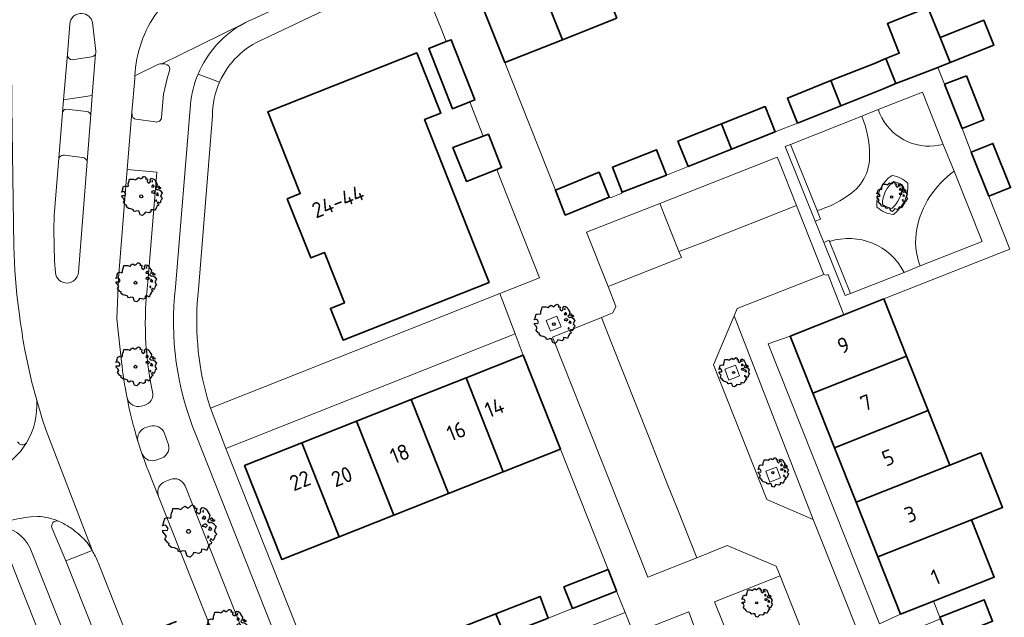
# Model space of a CAD drawing. Header units: metres. Extents: x 152391 to 157968, y 462336 to 467280.
# Tile 202 of 256: x 154579 to 154665, y 464861 to 464913. Entities that reach past the tile are written whole.
import ezdxf
from ezdxf.enums import TextEntityAlignment as Align

# ---------------------------------------------------------------- set-up
doc = ezdxf.new("R2010")
doc.units = ezdxf.units.M
doc.header["$LTSCALE"] = 0.75
doc.layers.get('0').update_dxf_attribs({"lineweight": 25})
for name, color, linetype, lineweight in [('B-GV-GR-BOOM-S', 252, 'Continuous', 25), ('B-WE-GR-BEPLANTING_CULTUUR_BODEMBEDEKKER-GV', 251, 'Continuous', 18), ('B-WE-GR-GROENVOORZIENING-GV', 251, 'Continuous', 18), ('B-WE-IE-TERREINAFSCHEIDING_KUNSTMATIG_MUUR-GV', 251, 'Continuous', 18), ('B-WE-OG-BEBOUWING-GV', 6, 'Continuous', 35), ('B-WE-OG-BEBOUWING-T18', 1, 'Continuous', 18), ('B-WE-OG-TERREIN_CULTUURSCHEIDING-GV', 251, 'Continuous', 18), ('B-WE-OG-TOPOGRAFIE-T18', 1, 'Continuous', 18), ('B-WE-VH-VERHARDING_ASFALT-GV', 251, 'Continuous', 18), ('B-WE-VH-VERHARDING_BETONSTRAATSTEEN-GV', 251, 'Continuous', 18), ('B-WE-VH-VERHARDING_TEGEL-GV', 251, 'Continuous', 18), ('B-WE-VH-VERHARDING_TEGEL_RUBBER-GV', 251, 'Continuous', 18)]:
    doc.layers.add(name, color=color, linetype=linetype, lineweight=lineweight)
doc.styles.add('NLCS-ISO-M750-T18', font='NLCS-ISO.ttf', dxfattribs={"height": 1.35})

# ---------------------------------------------------------------- blocks, each defined once
blk = doc.blocks.new('SGR-BOOM_21_30')
at = {"linetype": 'Continuous'}
for p, q in [((0.065, 1.581), (0.205, 1.712)), ((0.205, 1.712), (0.263, 1.729)), ((0.263, 1.729), (0.333, 1.696)), ((-1.633, 0.579), (-1.528, 0.875)), ((-1.528, 0.875), (-1.458, 0.858)), ((-1.458, 0.858), (-1.342, 0.908)), ((-1.342, 0.908), (-1.179, 0.858)), ((-1.179, 0.858), (-1.121, 0.924)), ((-1.133, 1.088), (-1.109, 1.187)), ((-1.121, 0.924), (-1.133, 1.088)), ((-1.109, 1.187), (-1.051, 1.335)), ((-1.051, 1.335), (-1.016, 1.499)), ((-1.016, 1.499), (-0.668, 1.499)), ((-0.668, 1.499), (-0.516, 1.433)), ((-0.516, 1.433), (-0.47, 1.45)), ((-0.47, 1.45), (-0.365, 1.548)), ((-0.365, 1.548), (-0.226, 1.647)), ((-0.226, 1.647), (-0.133, 1.581)), ((-0.133, 1.581), (-0.063, 1.515)), ((-0.063, 1.515), (0.065, 1.581)), ((0.333, 1.696), (0.391, 1.647)), ((0.402, 1.532), (0.379, 1.499)), ((0.379, 1.499), (0.53, 1.515)), ((0.391, 1.647), (0.402, 1.532)), ((0.542, 1.483), (0.507, 1.285)), ((0.507, 1.285), (0.565, 1.236)), ((0.53, 1.515), (0.542, 1.483)), ((0.565, 1.236), (0.693, 1.154)), ((0.693, 1.154), (0.751, 1.203)), ((0.751, 1.203), (0.798, 1.285)), ((0.786, 1.4), (0.891, 1.565)), ((0.798, 1.285), (0.786, 1.4)), ((0.891, 1.565), (1.019, 1.532)), ((0.937, 0.908), (0.891, 0.875)), ((0.891, 0.875), (0.926, 0.825)), ((0.972, 1.368), (0.926, 1.335)), ((0.926, 1.335), (0.949, 1.253)), ((0.972, 0.973), (0.937, 0.908)), ((0.949, 1.253), (0.961, 1.236)), ((0.961, 1.269), (0.972, 1.368)), ((1.03, 0.973), (0.972, 0.973)), ((1.019, 1.532), (1.158, 1.45)), ((1.077, 0.94), (1.03, 0.973)), ((1.124, 0.875), (1.077, 0.94)), ((1.077, 0.842), (1.124, 0.875)), ((1.158, 1.45), (1.251, 1.269)), ((1.251, 1.269), (1.379, 1.055)), ((1.379, 1.055), (1.321, 0.793)), ((1.472, 0.858), (1.438, 0.809)), ((1.542, 0.858), (1.472, 0.858)), ((1.624, 0.76), (1.542, 0.858)), ((-1.703, 0.365), (-1.656, 0.48)), ((-1.493, 0.415), (-1.703, 0.365)), ((-1.679, -0.029), (-1.668, 0.086)), ((-1.668, 0.086), (-1.389, 0.07)), ((-1.656, 0.48), (-1.598, 0.53)), ((-1.598, 0.53), (-1.633, 0.579)), ((-1.423, 0.333), (-1.493, 0.415)), ((-1.33, 0.185), (-1.423, 0.333)), ((-1.389, 0.07), (-1.33, 0.185)), ((0.926, 0.415), (0.891, 0.333)), ((0.891, 0.333), (1.03, 0.316)), ((0.926, 0.825), (0.984, 0.842)), ((1.054, 0.464), (0.926, 0.415)), ((0.984, 0.842), (1.03, 0.776)), ((1.03, 0.776), (1.077, 0.842)), ((1.03, 0.316), (1.112, 0.251)), ((1.112, 0.464), (1.054, 0.464)), ((1.217, 0.398), (1.112, 0.464)), ((1.112, 0.251), (1.205, 0.365)), ((1.205, 0.365), (1.24, 0.415)), ((1.321, 0.793), (1.228, 0.694)), ((1.228, 0.694), (1.275, 0.628)), ((1.275, 0.628), (1.379, 0.563)), ((1.344, 0.185), (1.31, 0.103)), ((1.434, 0.049), (1.31, 0.103)), ((1.356, 0.3), (1.344, 0.234)), ((1.344, 0.234), (1.344, 0.185)), ((1.426, 0.234), (1.356, 0.3)), ((1.379, 0.563), (1.438, 0.595)), ((1.472, 0.201), (1.426, 0.234)), ((1.434, 0.049), (1.507, 0.136)), ((1.438, 0.809), (1.461, 0.743)), ((1.438, 0.595), (1.565, 0.563)), ((1.461, 0.743), (1.531, 0.694)), ((1.507, 0.136), (1.472, 0.201)), ((1.531, 0.727), (1.635, 0.678)), ((1.531, 0.694), (1.542, 0.727)), ((1.565, 0.563), (1.635, 0.513)), ((1.728, 0.71), (1.624, 0.76)), ((1.635, 0.678), (1.728, 0.71)), ((1.635, 0.513), (1.81, 0.316)), ((1.717, 0.103), (1.67, 0.037)), ((1.67, 0.037), (1.763, -0.094)), ((1.81, 0.316), (1.717, 0.103)), ((-1.54, -0.177), (-1.679, -0.029)), ((-1.551, -0.505), (-1.493, -0.423)), ((-1.354, -0.752), (-1.551, -0.505)), ((-1.435, -0.324), (-1.54, -0.177)), ((-1.493, -0.423), (-1.435, -0.324)), ((-1.249, -0.784), (-1.354, -0.752)), ((-1.272, -0.899), (-1.249, -0.784)), ((1.286, -0.292), (1.24, -0.357)), ((1.24, -0.357), (1.251, -0.423)), ((1.263, -0.423), (1.333, -0.407)), ((1.333, -0.341), (1.286, -0.292)), ((1.333, -0.407), (1.333, -0.341)), ((1.368, -0.834), (1.356, -0.883)), ((1.484, -0.801), (1.368, -0.834)), ((1.461, -0.472), (1.391, -0.587)), ((1.391, -0.587), (1.426, -0.637)), ((1.426, -0.637), (1.496, -0.702)), ((1.577, -0.587), (1.461, -0.472)), ((1.496, -0.702), (1.484, -0.801)), ((1.658, -0.522), (1.577, -0.587)), ((1.682, -0.423), (1.658, -0.522)), ((1.717, -0.308), (1.682, -0.423)), ((1.845, -0.177), (1.717, -0.308)), ((1.763, -0.094), (1.845, -0.177)), ((-1.109, -1.047), (-1.272, -0.899)), ((-0.912, -1.08), (-1.109, -1.047)), ((-0.668, -1.179), (-0.912, -1.08)), ((-0.679, -1.294), (-0.668, -1.179)), ((-0.551, -1.326), (-0.679, -1.294)), ((-0.4, -1.261), (-0.551, -1.326)), ((-0.191, -1.277), (-0.4, -1.261)), ((-0.156, -1.425), (-0.191, -1.277)), ((-0.133, -1.491), (-0.156, -1.425)), ((-0.098, -1.606), (-0.133, -1.491)), ((0.112, -1.671), (-0.098, -1.606)), ((0.251, -1.524), (0.112, -1.671)), ((0.356, -1.376), (0.251, -1.524)), ((0.682, -1.441), (0.356, -1.376)), ((0.833, -1.359), (0.682, -1.441)), ((0.844, -1.162), (0.833, -1.359)), ((1.03, -1.179), (0.844, -1.162)), ((1.182, -1.244), (1.03, -1.179)), ((1.286, -1.014), (1.182, -1.244)), ((1.356, -0.883), (1.286, -1.014))]:
    blk.add_line(p, q, dxfattribs=at)
blk.add_circle((0, 0), 0.126, dxfattribs=at)
blk = doc.blocks.new('SGR-BOOM_31_50')
at = {"linetype": 'Continuous'}
for p, q in [((-1.479, 1.582), (-1.402, 1.78)), ((-1.402, 1.78), (-1.355, 1.999)), ((-1.355, 1.999), (-0.89, 1.999)), ((-0.89, 1.999), (-0.688, 1.911)), ((-0.688, 1.911), (-0.626, 1.933)), ((-0.626, 1.933), (-0.487, 2.064)), ((-0.487, 2.064), (-0.301, 2.196)), ((-0.301, 2.196), (-0.177, 2.108)), ((-0.177, 2.108), (-0.084, 2.02)), ((-0.084, 2.02), (0.087, 2.108)), ((0.087, 2.108), (0.273, 2.283)), ((0.273, 2.283), (0.351, 2.305)), ((0.351, 2.305), (0.444, 2.261)), ((0.444, 2.261), (0.521, 2.196)), ((0.537, 2.042), (0.506, 1.999)), ((0.506, 1.999), (0.707, 2.02)), ((0.521, 2.196), (0.537, 2.042)), ((0.723, 1.977), (0.676, 1.714)), ((0.676, 1.714), (0.754, 1.648)), ((0.707, 2.02), (0.723, 1.977)), ((1.002, 1.604), (1.064, 1.714)), ((1.048, 1.867), (1.188, 2.086)), ((1.064, 1.714), (1.048, 1.867)), ((1.188, 2.086), (1.358, 2.042)), ((1.296, 1.823), (1.234, 1.78)), ((1.234, 1.78), (1.265, 1.67)), ((1.281, 1.692), (1.296, 1.823)), ((1.358, 2.042), (1.545, 1.933)), ((1.545, 1.933), (1.669, 1.692)), ((-2.177, 0.772), (-2.038, 1.166)), ((-2.038, 1.166), (-1.944, 1.144)), ((-1.944, 1.144), (-1.789, 1.21)), ((-1.789, 1.21), (-1.572, 1.144)), ((-1.572, 1.144), (-1.495, 1.232)), ((-1.51, 1.451), (-1.479, 1.582)), ((-1.495, 1.232), (-1.51, 1.451)), ((0.754, 1.648), (0.924, 1.539)), ((0.924, 1.539), (1.002, 1.604)), ((1.25, 1.21), (1.188, 1.166)), ((1.188, 1.166), (1.234, 1.101)), ((1.234, 1.101), (1.312, 1.122)), ((1.296, 1.298), (1.25, 1.21)), ((1.265, 1.67), (1.281, 1.648)), ((1.374, 1.298), (1.296, 1.298)), ((1.312, 1.122), (1.374, 1.035)), ((1.436, 1.254), (1.374, 1.298)), ((1.374, 1.035), (1.436, 1.122)), ((1.498, 1.166), (1.436, 1.254)), ((1.436, 1.122), (1.498, 1.166)), ((1.762, 1.057), (1.638, 0.925)), ((1.638, 0.925), (1.7, 0.838)), ((1.669, 1.692), (1.839, 1.407)), ((1.839, 1.407), (1.762, 1.057)), ((1.963, 1.144), (1.917, 1.079)), ((1.917, 1.079), (1.948, 0.991)), ((1.948, 0.991), (2.041, 0.925)), ((2.056, 1.144), (1.963, 1.144)), ((2.041, 0.969), (2.18, 0.903)), ((2.041, 0.925), (2.056, 0.969)), ((2.165, 1.013), (2.056, 1.144)), ((2.304, 0.947), (2.165, 1.013)), ((2.18, 0.903), (2.304, 0.947)), ((-2.27, 0.487), (-2.208, 0.641)), ((-1.991, 0.553), (-2.27, 0.487)), ((-2.239, -0.038), (-2.224, 0.115)), ((-2.224, 0.115), (-1.851, 0.093)), ((-2.208, 0.641), (-2.131, 0.706)), ((-2.131, 0.706), (-2.177, 0.772)), ((-1.898, 0.444), (-1.991, 0.553)), ((-1.774, 0.246), (-1.898, 0.444)), ((-1.851, 0.093), (-1.774, 0.246)), ((1.234, 0.553), (1.188, 0.444)), ((1.188, 0.444), (1.374, 0.422)), ((1.405, 0.619), (1.234, 0.553)), ((1.374, 0.422), (1.483, 0.334)), ((1.483, 0.619), (1.405, 0.619)), ((1.622, 0.531), (1.483, 0.619)), ((1.483, 0.334), (1.607, 0.487)), ((1.607, 0.487), (1.653, 0.553)), ((1.7, 0.838), (1.839, 0.75)), ((1.793, 0.246), (1.746, 0.137)), ((1.911, 0.065), (1.746, 0.137)), ((1.808, 0.4), (1.793, 0.312)), ((1.793, 0.312), (1.793, 0.246)), ((1.901, 0.312), (1.808, 0.4)), ((1.839, 0.75), (1.917, 0.794)), ((1.963, 0.268), (1.901, 0.312)), ((1.911, 0.065), (2.01, 0.181)), ((1.917, 0.794), (2.087, 0.75)), ((2.01, 0.181), (1.963, 0.268)), ((2.087, 0.75), (2.18, 0.684)), ((2.18, 0.684), (2.413, 0.422)), ((2.289, 0.137), (2.227, 0.049)), ((2.227, 0.049), (2.351, -0.126)), ((2.413, 0.422), (2.289, 0.137)), ((-2.053, -0.235), (-2.239, -0.038)), ((-2.069, -0.673), (-1.991, -0.564)), ((-1.805, -1.002), (-2.069, -0.673)), ((-1.913, -0.433), (-2.053, -0.235)), ((-1.991, -0.564), (-1.913, -0.433)), ((1.715, -0.389), (1.653, -0.476)), ((1.653, -0.476), (1.669, -0.564)), ((1.684, -0.564), (1.777, -0.542)), ((1.777, -0.454), (1.715, -0.389)), ((1.777, -0.542), (1.777, -0.454)), ((1.948, -0.63), (1.855, -0.783)), ((1.855, -0.783), (1.901, -0.849)), ((1.901, -0.849), (1.994, -0.936)), ((2.103, -0.783), (1.948, -0.63)), ((2.211, -0.695), (2.103, -0.783)), ((2.242, -0.564), (2.211, -0.695)), ((2.289, -0.411), (2.242, -0.564)), ((2.459, -0.235), (2.289, -0.411)), ((2.351, -0.126), (2.459, -0.235)), ((-1.665, -1.046), (-1.805, -1.002)), ((-1.696, -1.199), (-1.665, -1.046)), ((-1.479, -1.396), (-1.696, -1.199)), ((-1.216, -1.44), (-1.479, -1.396)), ((-0.89, -1.571), (-1.216, -1.44)), ((-0.906, -1.725), (-0.89, -1.571)), ((-0.533, -1.681), (-0.735, -1.769)), ((-0.254, -1.703), (-0.533, -1.681)), ((-0.208, -1.9), (-0.254, -1.703)), ((1.126, -1.55), (1.11, -1.812)), ((1.374, -1.571), (1.126, -1.55)), ((1.576, -1.659), (1.374, -1.571)), ((1.715, -1.352), (1.576, -1.659)), ((1.808, -1.177), (1.715, -1.352)), ((1.824, -1.112), (1.808, -1.177)), ((1.979, -1.068), (1.824, -1.112)), ((1.994, -0.936), (1.979, -1.068)), ((-0.735, -1.769), (-0.906, -1.725)), ((-0.177, -1.988), (-0.208, -1.9)), ((-0.13, -2.141), (-0.177, -1.988)), ((0.149, -2.229), (-0.13, -2.141)), ((0.335, -2.031), (0.149, -2.229)), ((0.475, -1.834), (0.335, -2.031)), ((0.909, -1.922), (0.475, -1.834)), ((1.11, -1.812), (0.909, -1.922))]:
    blk.add_line(p, q, dxfattribs=at)
blk.add_circle((0, 0), 0.169, dxfattribs=at)
blk = doc.blocks.new('SGR-BOOM_0_20')
at = {"linetype": 'Continuous'}
for p, q in [((-0.85, 0.816), (-0.832, 0.89)), ((-0.832, 0.89), (-0.788, 1.001)), ((-0.788, 1.001), (-0.762, 1.124)), ((-0.762, 1.124), (-0.501, 1.124)), ((-0.501, 1.124), (-0.387, 1.075)), ((-0.387, 1.075), (-0.352, 1.087)), ((-0.352, 1.087), (-0.274, 1.161)), ((-0.274, 1.161), (-0.169, 1.235)), ((-0.169, 1.235), (-0.099, 1.186)), ((-0.099, 1.186), (-0.047, 1.137)), ((-0.047, 1.137), (0.049, 1.186)), ((0.049, 1.186), (0.154, 1.284)), ((0.154, 1.284), (0.197, 1.297)), ((0.197, 1.297), (0.25, 1.272)), ((0.25, 1.272), (0.293, 1.235)), ((0.302, 1.149), (0.284, 1.124)), ((0.284, 1.124), (0.398, 1.137)), ((0.293, 1.235), (0.302, 1.149)), ((0.407, 1.112), (0.38, 0.964)), ((0.38, 0.964), (0.424, 0.927)), ((0.398, 1.137), (0.407, 1.112)), ((0.424, 0.927), (0.52, 0.865)), ((0.52, 0.865), (0.564, 0.902)), ((0.564, 0.902), (0.598, 0.964)), ((0.59, 1.05), (0.668, 1.173)), ((0.598, 0.964), (0.59, 1.05)), ((0.668, 1.173), (0.764, 1.149)), ((0.729, 1.026), (0.694, 1.001)), ((0.694, 1.001), (0.712, 0.939)), ((0.712, 0.939), (0.721, 0.927)), ((0.721, 0.952), (0.729, 1.026)), ((0.764, 1.149), (0.869, 1.087)), ((0.869, 1.087), (0.939, 0.952)), ((0.939, 0.952), (1.035, 0.792)), ((-1.277, 0.274), (-1.242, 0.36)), ((-1.12, 0.311), (-1.277, 0.274)), ((-1.259, -0.022), (-1.251, 0.065)), ((-1.251, 0.065), (-1.041, 0.052)), ((-1.242, 0.36), (-1.198, 0.397)), ((-1.225, 0.434), (-1.146, 0.656)), ((-1.198, 0.397), (-1.225, 0.434)), ((-1.146, 0.656), (-1.094, 0.644)), ((-1.068, 0.249), (-1.12, 0.311)), ((-1.094, 0.644), (-1.007, 0.681)), ((-0.998, 0.139), (-1.068, 0.249)), ((-1.041, 0.052), (-0.998, 0.139)), ((-1.007, 0.681), (-0.884, 0.644)), ((-0.884, 0.644), (-0.841, 0.693)), ((-0.841, 0.693), (-0.85, 0.816)), ((0.703, 0.681), (0.668, 0.656)), ((0.668, 0.656), (0.694, 0.619)), ((0.694, 0.311), (0.668, 0.249)), ((0.668, 0.249), (0.773, 0.237)), ((0.694, 0.619), (0.738, 0.631)), ((0.79, 0.348), (0.694, 0.311)), ((0.729, 0.73), (0.703, 0.681)), ((0.773, 0.73), (0.729, 0.73)), ((0.738, 0.631), (0.773, 0.582)), ((0.808, 0.705), (0.773, 0.73)), ((0.773, 0.582), (0.808, 0.631)), ((0.773, 0.237), (0.834, 0.188)), ((0.834, 0.348), (0.79, 0.348)), ((0.843, 0.656), (0.808, 0.705)), ((0.808, 0.631), (0.843, 0.656)), ((0.912, 0.299), (0.834, 0.348)), ((0.834, 0.188), (0.904, 0.274)), ((0.904, 0.274), (0.93, 0.311)), ((0.991, 0.594), (0.921, 0.521)), ((0.921, 0.521), (0.956, 0.471)), ((0.956, 0.471), (1.035, 0.422)), ((1.008, 0.139), (0.982, 0.077)), ((1.075, 0.037), (0.982, 0.077)), ((1.035, 0.792), (0.991, 0.594)), ((1.017, 0.225), (1.008, 0.176)), ((1.008, 0.176), (1.008, 0.139)), ((1.069, 0.176), (1.017, 0.225)), ((1.035, 0.422), (1.078, 0.447)), ((1.104, 0.151), (1.069, 0.176)), ((1.075, 0.037), (1.13, 0.102)), ((1.104, 0.644), (1.078, 0.607)), ((1.078, 0.607), (1.096, 0.557)), ((1.078, 0.447), (1.174, 0.422)), ((1.096, 0.557), (1.148, 0.521)), ((1.157, 0.644), (1.104, 0.644)), ((1.13, 0.102), (1.104, 0.151)), ((1.148, 0.545), (1.226, 0.508)), ((1.148, 0.521), (1.157, 0.545)), ((1.218, 0.57), (1.157, 0.644)), ((1.174, 0.422), (1.226, 0.385)), ((1.296, 0.533), (1.218, 0.57)), ((1.226, 0.508), (1.296, 0.533)), ((1.226, 0.385), (1.357, 0.237)), ((1.287, 0.077), (1.253, 0.028)), ((1.253, 0.028), (1.322, -0.071)), ((1.357, 0.237), (1.287, 0.077)), ((-1.155, -0.132), (-1.259, -0.022)), ((-1.164, -0.379), (-1.12, -0.317)), ((-1.015, -0.564), (-1.164, -0.379)), ((-1.076, -0.243), (-1.155, -0.132)), ((-1.12, -0.317), (-1.076, -0.243)), ((-0.937, -0.588), (-1.015, -0.564)), ((-0.954, -0.675), (-0.937, -0.588)), ((-0.832, -0.785), (-0.954, -0.675)), ((-0.684, -0.81), (-0.832, -0.785)), ((-0.501, -0.884), (-0.684, -0.81)), ((0.965, -0.761), (0.886, -0.933)), ((0.965, -0.219), (0.93, -0.268)), ((0.93, -0.268), (0.939, -0.317)), ((0.947, -0.317), (1, -0.305)), ((1, -0.256), (0.965, -0.219)), ((1.017, -0.662), (0.965, -0.761)), ((1, -0.305), (1, -0.256)), ((1.026, -0.625), (1.017, -0.662)), ((1.113, -0.601), (1.026, -0.625)), ((1.096, -0.354), (1.043, -0.44)), ((1.043, -0.44), (1.069, -0.477)), ((1.069, -0.477), (1.122, -0.527)), ((1.183, -0.44), (1.096, -0.354)), ((1.122, -0.527), (1.113, -0.601)), ((1.244, -0.391), (1.183, -0.44)), ((1.261, -0.317), (1.244, -0.391)), ((1.287, -0.231), (1.261, -0.317)), ((1.383, -0.132), (1.287, -0.231)), ((1.322, -0.071), (1.383, -0.132)), ((-0.509, -0.97), (-0.501, -0.884)), ((-0.413, -0.995), (-0.509, -0.97)), ((-0.3, -0.946), (-0.413, -0.995)), ((-0.143, -0.958), (-0.3, -0.946)), ((-0.117, -1.069), (-0.143, -0.958)), ((-0.099, -1.118), (-0.117, -1.069)), ((-0.073, -1.204), (-0.099, -1.118)), ((0.084, -1.254), (-0.073, -1.204)), ((0.188, -1.143), (0.084, -1.254)), ((0.267, -1.032), (0.188, -1.143)), ((0.511, -1.081), (0.267, -1.032)), ((0.625, -1.019), (0.511, -1.081)), ((0.633, -0.872), (0.625, -1.019)), ((0.773, -0.884), (0.633, -0.872)), ((0.886, -0.933), (0.773, -0.884))]:
    blk.add_line(p, q, dxfattribs=at)
blk.add_circle((0, 0), 0.0948, dxfattribs=at)

msp = doc.modelspace()

# ---------------------------------------------------------------- linework, layer by layer
at = {"layer": 'B-WE-GR-BEPLANTING_CULTUUR_BODEMBEDEKKER-GV'}
for points in [[(154655.06, 464898.578, 0.240175), (154654.122, 464896.605)], [(154655.828, 464898.205, 0.107914), (154655.06, 464898.578)], [(154654.917, 464896.256, 0.221049), (154655.828, 464898.205)], [(154654.122, 464896.605, 0.124315), (154654.917, 464896.256)]]:
    msp.add_lwpolyline(points, format="xyb", dxfattribs=at)
msp.add_lwpolyline([(154643.66, 464851.906), (154647.867, 464853.548), (154648.87, 464853.94), (154649.12, 464854.52), (154645.224, 464864.328), (154639.54, 464862.09)], close=True, dxfattribs=at)
at = {"layer": 'B-WE-GR-GROENVOORZIENING-GV'}
for points in [[(154624.942, 464886.531), (154625.309, 464885.601), (154626.239, 464885.968), (154625.872, 464886.898)], [(154640.424, 464882.277), (154640.791, 464881.347), (154641.721, 464881.715), (154641.354, 464882.645)], [(154643.981, 464873.419), (154644.349, 464872.489), (154645.279, 464872.856), (154644.911, 464873.787)]]:
    msp.add_lwpolyline(points, close=True, dxfattribs=at)
at = {"layer": 'B-WE-IE-TERREINAFSCHEIDING_KUNSTMATIG_MUUR-GV'}
for points in [[(154648.453, 464896.062), (154646.148, 464901.815), (154645.684, 464901.631), (154648.285, 464895.136), (154648.749, 464895.322)], [(154651.338, 464888.859), (154649.528, 464893.379), (154649.483, 464893.49), (154649.019, 464893.304), (154650.873, 464888.675)]]:
    msp.add_lwpolyline(points, close=True, dxfattribs=at)
for points in [[(154654.945, 464899.108, 0.283801), (154653.638, 464896.363)], [(154654.122, 464896.605, -0.240175), (154655.06, 464898.578)], [(154656.32, 464898.439, 0.157652), (154654.945, 464899.108)], [(154655.06, 464898.578, -0.107914), (154655.828, 464898.205)], [(154655.063, 464895.737, 0.260922), (154656.32, 464898.439)], [(154655.828, 464898.205, -0.221049), (154654.917, 464896.256)], [(154654.917, 464896.256, -0.124315), (154654.122, 464896.605)], [(154653.638, 464896.363, 0.176919), (154655.063, 464895.737)]]:
    msp.add_lwpolyline(points, format="xyb", dxfattribs=at)
at = {"layer": 'B-WE-OG-BEBOUWING-GV'}
for points in [[(154631.079, 464912.766), (154627.84, 464920.91), (154623.102, 464919.033), (154626.341, 464910.889)], [(154626.341, 464910.889), (154623.102, 464919.033), (154618.113, 464917.056), (154621.353, 464908.913)], [(154658.926, 464908.501), (154659.981, 464908.914), (154659.114, 464911.086), (154658.061, 464913.713), (154654.547, 464912.308), (154655.574, 464909.74), (154654.403, 464909.263), (154655.267, 464907.088), (154656.212, 464907.439)], [(154659.981, 464908.914), (154663.77, 464910.42), (154662.91, 464912.59), (154659.114, 464911.086)], [(154618.297, 464905.502), (154618.74, 464905.68), (154616.68, 464910.9), (154616.261, 464910.734), (154614.74, 464910.13), (154616.8, 464904.9)], [(154618.719, 464893.013), (154614.38, 464903.97), (154615.78, 464904.52), (154613.71, 464909.75), (154600.77, 464904.64), (154603.6, 464897.56), (154602.47, 464897.07), (154604.51, 464891.95), (154605.7, 464892.42), (154607.435, 464888.053), (154606.22, 464887.57), (154607.31, 464884.82), (154619.98, 464889.83)], [(154649.64, 464907.346), (154650.502, 464905.156), (154654.274, 464906.674), (154655.267, 464907.088), (154654.403, 464909.263), (154653.416, 464908.85)], [(154661.4, 464907.77), (154659.51, 464907.03), (154661.02, 464903.2), (154662.9, 464903.94)], [(154646.733, 464903.661), (154650.502, 464905.156), (154649.64, 464907.346), (154645.86, 464905.84)], [(154640.153, 464903.589), (154641.014, 464901.394), (154644.804, 464902.898), (154643.94, 464905.09)], [(154641.014, 464901.394), (154640.153, 464903.589), (154636.37, 464902.09), (154637.256, 464899.903)], [(154619.473, 464902.513), (154616.842, 464901.551), (154618.03, 464898.59), (154620.651, 464899.625), (154621.07, 464899.79), (154619.92, 464902.69)], [(154661.82, 464901.14), (154663.35, 464897.32), (154665.23, 464898.066), (154663.7, 464901.89)], [(154635.376, 464899.153), (154634.51, 464901.35), (154630.69, 464899.84), (154631.53, 464897.66)], [(154630.41, 464897.22), (154629.53, 464899.39), (154625.73, 464897.846), (154626.59, 464895.67)], [(154646.11, 464885.16), (154648.076, 464880.205), (154656.214, 464883.424), (154654.246, 464888.396), (154650.776, 464887.016)], [(154622.95, 464883.503), (154617.984, 464881.536), (154621.194, 464873.379), (154626.17, 464875.35)], [(154649.958, 464875.465), (154658.09, 464878.687), (154656.214, 464883.424), (154648.076, 464880.205)], [(154616.451, 464871.499), (154621.194, 464873.379), (154617.984, 464881.536), (154613.231, 464879.653)], [(154608.488, 464877.774), (154611.708, 464869.62), (154616.451, 464871.499), (154613.231, 464879.653)], [(154658.09, 464878.687), (154649.958, 464875.465), (154651.835, 464870.733), (154659.966, 464873.948), (154659.96, 464873.964)], [(154603.744, 464875.895), (154606.965, 464867.741), (154611.708, 464869.62), (154608.488, 464877.774)], [(154606.965, 464867.741), (154603.744, 464875.895), (154598.76, 464873.92), (154601.99, 464865.77)], [(154653.72, 464865.983), (154661.842, 464869.211), (154664.534, 464870.277), (154662.652, 464875.03), (154659.96, 464873.964), (154659.966, 464873.948), (154651.835, 464870.733)], [(154653.72, 464865.983), (154655.69, 464861.02), (154658.532, 464862.147), (154663.81, 464864.24), (154661.842, 464869.211)], [(154630.303, 464864.9), (154626.47, 464863.38), (154627.21, 464861.51), (154631.043, 464863.023), (154631.05, 464863.026)], [(154620.572, 464861.05), (154621.31, 464859.177), (154625.12, 464860.68), (154624.4, 464862.56)], [(154659.09, 464860.75), (154659.15, 464860.601), (154659.84, 464858.88), (154663.67, 464860.4), (154662.93, 464862.27)], [(154621.31, 464859.177), (154620.572, 464861.05), (154616.82, 464859.57), (154617.567, 464857.7)]]:
    msp.add_lwpolyline(points, close=True, dxfattribs=at)
at = {"layer": 'B-WE-OG-TERREIN_CULTUURSCHEIDING-GV'}
for points in [[(154579.251, 464886.788), (154579.01, 464888.75), (154578.834, 464890.847), (154578.74, 464892.95), (154578.627, 464900.997), (154578.586, 464901.145)], [(154590.371, 464889.85), (154591.16, 464899.4), (154588.568, 464899.629), (154587.83, 464890.2), (154587.686, 464886.657), (154588.09, 464882.93)], [(154580.724, 464879.589), (154580.31, 464881.13), (154579.681, 464884.09)], [(154588.566, 464879.815), (154588.598, 464879.728)], [(154589.777, 464879.073), (154590.048, 464879.141)], [(154592.302, 464872.708), (154591.86, 464872.532)], [(154619.245, 464807.405), (154602.517, 464849.637), (154593.6, 464872.146)], [(154591.262, 464871.354), (154591.3, 464871.229), (154600.226, 464848.735), (154603.2, 464841.24), (154616.947, 464806.52), (154619.245, 464807.405)], [(154585.536, 464866.549), (154583.263, 464865.653)], [(154583.263, 464865.653), (154591.347, 464845.242), (154598.54, 464827.08), (154600.876, 464827.961), (154593.685, 464846.164), (154586.05, 464865.49)]]:
    msp.add_lwpolyline(points, dxfattribs=at)
for points in [[(154590.784, 464880.321, -0.08427), (154590.371, 464889.85)], [(154579.681, 464884.09, -0.009628), (154579.251, 464886.788)], [(154588.09, 464882.93, 0.023741), (154588.566, 464879.815)], [(154579.839, 464875.891, 0.154368), (154580.724, 464879.589)], [(154588.598, 464879.728, 0.399251), (154589.777, 464879.073)], [(154590.048, 464879.141, 0.405031), (154590.784, 464880.321)], [(154579.072, 464875.978, 0.559372), (154579.839, 464875.891)], [(154593.6, 464872.146, 0.412922), (154592.302, 464872.708)], [(154591.86, 464872.532, 0.380503), (154591.262, 464871.354)], [(154586.05, 464865.49, 0.043687), (154585.536, 464866.549)]]:
    msp.add_lwpolyline(points, format="xyb", dxfattribs=at)
at = {"layer": 'B-WE-VH-VERHARDING_ASFALT-GV'}
for points in [[(154583.602, 464912.25, -0.416883), (154584.654, 464913.184)], [(154584.654, 464913.184, -0.335693), (154585.56, 464912.404)], [(154589.238, 464907.753, -0.146694), (154591.195, 464913.311)], [(154585.86, 464909.785, -0.222488), (154585.831, 464909.672)], [(154584.34, 464890.71, -0.933667), (154582.35, 464890.682)], [(154579.251, 464886.788, 0.009628), (154579.681, 464884.09)], [(154588.566, 464879.815, -0.023741), (154588.09, 464882.93)], [(154589.509, 464876.049, -0.029487), (154588.566, 464879.815)], [(154590.361, 464873.57, -0.018621), (154589.863, 464874.961)], [(154585.536, 464866.549, -0.043687), (154586.05, 464865.49)]]:
    msp.add_lwpolyline(points, format="xyb", dxfattribs=at)
for points in [[(154582.35, 464890.682), (154582.27, 464891.67), (154582.2, 464894.37), (154582.248, 464895.646), (154582.653, 464900.624), (154582.975, 464904.571), (154583.066, 464905.682), (154583.389, 464909.656), (154583.602, 464912.25)], [(154585.56, 464912.404), (154585.85, 464909.92), (154585.86, 464909.785)], [(154578.52, 464909.9), (154578.567, 464906.019), (154578.577, 464905.145), (154578.627, 464900.997), (154578.74, 464892.95), (154578.834, 464890.847), (154579.01, 464888.75), (154579.251, 464886.788)], [(154585.831, 464909.672), (154585.546, 464906.045), (154585.415, 464904.393), (154585.093, 464900.319), (154584.34, 464890.71)], [(154588.09, 464882.93), (154587.686, 464886.657), (154587.83, 464890.2), (154588.568, 464899.629), (154588.992, 464904.604), (154589.229, 464907.499), (154589.238, 464907.753)], [(154579.681, 464884.09), (154580.31, 464881.13), (154580.724, 464879.589), (154581.238, 464877.899), (154581.558, 464876.97), (154585.53, 464866.559), (154585.536, 464866.549)], [(154589.863, 464874.961), (154589.509, 464876.049)], [(154617.546, 464805), (154616.947, 464806.52), (154603.2, 464841.24), (154600.226, 464848.735), (154591.3, 464871.229), (154590.361, 464873.57)], [(154586.05, 464865.49), (154593.685, 464846.164), (154600.876, 464827.961), (154601.314, 464826.859), (154610.47, 464803.77), (154612.501, 464798.619), (154613.99, 464794.846)]]:
    msp.add_lwpolyline(points, dxfattribs=at)
at = {"layer": 'B-WE-VH-VERHARDING_BETONSTRAATSTEEN-GV'}
for points in [[(154584.654, 464913.184, 0.416883), (154583.602, 464912.25)], [(154585.56, 464912.404, 0.335693), (154584.654, 464913.184)], [(154583.404, 464909.515, 0.348417), (154583.791, 464909.15)], [(154585.476, 464909.421, 0.319777), (154585.831, 464909.672)], [(154585.831, 464909.672, 0.222488), (154585.86, 464909.785)], [(154591.594, 464908.82, 0.087565), (154591.227, 464908.748)], [(154591.925, 464908.775, 0.081301), (154591.594, 464908.82)], [(154592.256, 464908.186, 0.354843), (154592.059, 464908.73)], [(154582.975, 464904.571, -0.334459), (154583.296, 464904.875)], [(154585.085, 464904.663, -0.320133), (154585.415, 464904.393)], [(154589.007, 464904.354, 0.368093), (154589.343, 464904)], [(154591.035, 464903.759, 0.423454), (154591.57, 464904.136)], [(154583.141, 464900.89, 0.217911), (154582.719, 464900.706)], [(154585.093, 464900.319, 0.350277), (154584.705, 464900.679)], [(154582.35, 464890.682, 0.933667), (154584.34, 464890.71)], [(154580.724, 464879.589, -0.154368), (154579.839, 464875.891)], [(154590.181, 464877.21, 0.385759), (154589.509, 464876.049)], [(154591.808, 464876.715, 0.403986), (154590.562, 464877.332)], [(154579.839, 464875.891, -0.152859), (154577.181, 464873.525)], [(154591.565, 464874.567, 0.423056), (154592.114, 464875.907)], [(154589.901, 464874.888, 0.397625), (154591.153, 464874.404)], [(154578.2, 464869.089, -0.034771), (154580.216, 464869.477)], [(154580.82, 464869.5, -0.042636), (154581.757, 464869.374)], [(154582.69, 464869.06, -0.029735), (154583.623, 464868.54)], [(154583.623, 464868.54, -0.042019), (154584.71, 464867.65)], [(154584.71, 464867.65, -0.036159), (154585.211, 464867.072)]]:
    msp.add_lwpolyline(points, format="xyb", dxfattribs=at)
for points in [[(154583.602, 464912.25), (154583.389, 464909.656), (154583.404, 464909.515)], [(154585.86, 464909.785), (154585.85, 464909.92), (154585.56, 464912.404)], [(154583.791, 464909.15), (154585.476, 464909.421)], [(154591.227, 464908.748), (154589.238, 464907.753), (154589.229, 464907.499), (154588.992, 464904.604), (154589.007, 464904.354)], [(154592.059, 464908.73), (154591.925, 464908.775)], [(154591.57, 464904.136), (154591.73, 464906.17), (154592.07, 464907.66), (154592.256, 464908.186)], [(154585.546, 464906.045), (154583.066, 464905.682), (154582.975, 464904.571)], [(154585.415, 464904.393), (154585.546, 464906.045)], [(154583.296, 464904.875), (154585.085, 464904.663)], [(154589.343, 464904), (154591.035, 464903.759)], [(154584.705, 464900.679), (154583.141, 464900.89)], [(154582.719, 464900.706), (154582.653, 464900.624), (154582.248, 464895.646), (154582.2, 464894.37), (154582.27, 464891.67), (154582.35, 464890.682)], [(154584.34, 464890.71), (154585.093, 464900.319)], [(154652.43, 464858.36), (154648.106, 464869.223), (154644.075, 464870.965), (154639.45, 464882.67), (154641.255, 464886.926), (154641.52, 464887.55), (154649.04, 464890.51), (154646.666, 464896.492), (154638.47, 464893.272), (154636.456, 464892.517), (154636.67, 464891.98), (154636.243, 464891.811), (154630.611, 464889.577), (154630.323, 464889.463), (154630.97, 464887.72), (154630.73, 464887.17), (154629.733, 464886.773), (154630.567, 464884.628), (154633.852, 464876.41), (154635.47, 464872.281), (154636.301, 464870.228), (154637.998, 464865.919), (154640.63, 464866.975), (154644.89, 464865.17), (154645.224, 464864.328), (154649.12, 464854.52)], [(154585.211, 464867.072), (154585.53, 464866.559), (154581.558, 464876.97), (154581.238, 464877.899), (154580.724, 464879.589)], [(154590.562, 464877.332), (154590.181, 464877.21)], [(154592.114, 464875.907), (154591.808, 464876.715)], [(154589.509, 464876.049), (154589.863, 464874.961), (154589.901, 464874.888)], [(154591.153, 464874.404), (154591.565, 464874.567)], [(154580.216, 464869.477), (154580.82, 464869.5)], [(154581.757, 464869.374), (154582.053, 464869.295), (154582.345, 464869.199), (154582.63, 464869.086), (154582.69, 464869.06)]]:
    msp.add_lwpolyline(points, dxfattribs=at)
for points in [[(154646.666, 464896.492), (154645.123, 464900.38), (154644.99, 464900.716), (154634.793, 464896.69), (154636.456, 464892.517), (154638.47, 464893.272)], [(154630.323, 464889.463), (154630.611, 464889.577), (154636.243, 464891.811), (154636.67, 464891.98), (154636.456, 464892.517), (154634.793, 464896.69), (154628.439, 464894.192)], [(154629.733, 464886.773), (154625.48, 464885.08), (154633.76, 464864.22), (154637.998, 464865.919), (154636.301, 464870.228), (154635.47, 464872.281), (154633.852, 464876.41), (154630.567, 464884.628)], [(154641.255, 464886.926), (154639.45, 464882.67), (154644.075, 464870.965), (154648.106, 464869.223)], [(154640.424, 464882.277), (154641.354, 464882.645), (154641.721, 464881.715), (154640.791, 464881.347)], [(154643.981, 464873.419), (154644.911, 464873.787), (154645.279, 464872.856), (154644.349, 464872.489)], [(154617.567, 464857.7), (154615.667, 464856.945), (154611.86, 464855.442), (154609.83, 464854.64), (154606.021, 464853.13), (154606.705, 464851.285), (154631.781, 464861.161), (154631.043, 464863.023), (154627.21, 464861.51), (154625.12, 464860.68), (154621.31, 464859.177)]]:
    msp.add_lwpolyline(points, close=True, dxfattribs=at)
at = {"layer": 'B-WE-VH-VERHARDING_TEGEL-GV'}
for points in [[(154599.351, 464912.64), (154617.01, 464920.87), (154681.24, 464946.32), (154685.007, 464947.801), (154688.91, 464949.333), (154721.461, 464962.22)], [(154613.621, 464917.268), (154617.34, 464918.89), (154679.505, 464943.494), (154681.32, 464944.22), (154683.69, 464945.12), (154683.63, 464945.27), (154681.24, 464946.32), (154617.01, 464920.87), (154599.351, 464912.64)], [(154600.41, 464910.95), (154613.621, 464917.268)], [(154613.621, 464917.268), (154615.794, 464911.933), (154616.261, 464910.734), (154616.68, 464910.9), (154618.74, 464905.68), (154618.297, 464905.502), (154618.736, 464904.373), (154619.473, 464902.513), (154619.92, 464902.69), (154621.07, 464899.79), (154620.651, 464899.625), (154621.099, 464898.49), (154624.359, 464890.22), (154620.923, 464888.859), (154622.25, 464885.35), (154622.95, 464883.503), (154626.17, 464875.35), (154630.303, 464864.9), (154631.05, 464863.026), (154631.043, 464863.023), (154631.781, 464861.161), (154632.506, 464859.328), (154637.325, 464861.225), (154637.993, 464859.313)], [(154643.66, 464851.906), (154639.54, 464862.09), (154645.224, 464864.328), (154644.89, 464865.17), (154640.63, 464866.975), (154637.998, 464865.919), (154633.76, 464864.22), (154625.48, 464885.08), (154629.733, 464886.773), (154630.73, 464887.17), (154630.97, 464887.72), (154630.323, 464889.463), (154628.439, 464894.192), (154634.793, 464896.69), (154644.99, 464900.716), (154645.123, 464900.38), (154646.666, 464896.492), (154649.04, 464890.51), (154649.22, 464890.46), (154649.4, 464890.5), (154649.78, 464889.52), (154650.776, 464887.016), (154654.246, 464888.396), (154665.166, 464892.716), (154663.35, 464897.32), (154661.82, 464901.14), (154661.02, 464903.2), (154659.51, 464907.03), (154658.926, 464908.501), (154656.212, 464907.439), (154655.267, 464907.088), (154654.274, 464906.674), (154650.502, 464905.156), (154646.733, 464903.661), (154644.804, 464902.898), (154641.014, 464901.394), (154637.256, 464899.903), (154635.376, 464899.153), (154631.53, 464897.66), (154631.43, 464897.545), (154630.563, 464897.201), (154630.41, 464897.22), (154626.59, 464895.67), (154625.73, 464897.846), (154621.353, 464908.913), (154618.113, 464917.056)], [(154598.686, 464912.311), (154594.878, 464910.437), (154591.594, 464908.82)], [(154591.594, 464908.82), (154594.878, 464910.437), (154598.686, 464912.311)], [(154583.404, 464909.515), (154583.389, 464909.656), (154583.066, 464905.682), (154585.546, 464906.045), (154585.831, 464909.672)], [(154585.476, 464909.421), (154583.791, 464909.15)], [(154589.238, 464907.753), (154591.227, 464908.748)], [(154591.925, 464908.775), (154592.059, 464908.73)], [(154592.256, 464908.186), (154592.07, 464907.66), (154591.73, 464906.17), (154591.57, 464904.136)], [(154596.588, 464907.213), (154594.728, 464907.913)], [(154594.728, 464907.913), (154596.588, 464907.213)], [(154592.781, 464889.42), (154594.067, 464905.274)], [(154594.067, 464905.274), (154592.781, 464889.42)], [(154582.975, 464904.571), (154582.653, 464900.624), (154582.719, 464900.706)], [(154585.085, 464904.663), (154583.296, 464904.875)], [(154585.093, 464900.319), (154585.415, 464904.393)], [(154589.007, 464904.354), (154588.992, 464904.604), (154588.568, 464899.629), (154591.16, 464899.4), (154590.371, 464889.85)], [(154594.761, 464889.22), (154595.981, 464904.289)], [(154660.332, 464899.477), (154659.395, 464901.815), (154659.013, 464901.73), (154658.625, 464901.676), (154658.234, 464901.656), (154657.842, 464901.668), (154657.453, 464901.712), (154657.069, 464901.789), (154656.693, 464901.898), (154656.327, 464902.038), (154655.975, 464902.207), (154655.317, 464902.632), (154655.017, 464902.884), (154654.74, 464903.16), (154654.486, 464903.458), (154654.258, 464903.776), (154654.057, 464904.112), (154653.885, 464904.464), (154653.743, 464904.829), (154652.325, 464904.266)], [(154591.035, 464903.759), (154589.343, 464904)], [(154583.141, 464900.89), (154584.705, 464900.679)], [(154648.453, 464896.062), (154648.749, 464895.322), (154648.285, 464895.136), (154649.019, 464893.304), (154649.483, 464893.49), (154649.528, 464893.379)], [(154655.99, 464890.699), (154657.387, 464891.252)], [(154588.598, 464879.728), (154588.566, 464879.815)], [(154623.191, 464804.579), (154624.888, 464805.249), (154617.259, 464824.546), (154616.46, 464826.721), (154615.9, 464828.11), (154615.117, 464829.965), (154607.37, 464849.435), (154606.705, 464851.285), (154606.021, 464853.13), (154606.003, 464853.123), (154605.241, 464854.97), (154597.132, 464875.411), (154595.805, 464878.91), (154595.551, 464879.71)], [(154590.048, 464879.141), (154589.777, 464879.073)], [(154590.181, 464877.21), (154590.562, 464877.332)], [(154591.808, 464876.715), (154592.114, 464875.907)], [(154622.3, 464806.41), (154604.84, 464850.553), (154594.561, 464876.54)], [(154594.561, 464876.54), (154604.84, 464850.553), (154622.3, 464806.41)], [(154589.901, 464874.888), (154589.863, 464874.961)], [(154591.565, 464874.567), (154591.153, 464874.404)], [(154590.361, 464873.57), (154591.3, 464871.229), (154591.262, 464871.354)], [(154591.86, 464872.532), (154592.302, 464872.708)], [(154593.6, 464872.146), (154602.517, 464849.637), (154619.245, 464807.405), (154620.243, 464804.956), (154621.4, 464802.7)], [(154580.82, 464869.5), (154580.216, 464869.477)], [(154582.63, 464869.086), (154582.345, 464869.199), (154582.053, 464869.295), (154581.757, 464869.374)], [(154577.292, 464868.56), (154579.119, 464863.959), (154587.2, 464843.611), (154594.34, 464825.63), (154592.075, 464824.73), (154592.704, 464823.129), (154601.791, 464800.183), (154605.975, 464801.786), (154605.888, 464802.005), (154589.056, 464844.339), (154580.147, 464866.738)], [(154591.347, 464845.242), (154583.263, 464865.653), (154582.063, 464868.465)], [(154582.063, 464868.465), (154583.263, 464865.653), (154585.536, 464866.549)], [(154582.69, 464869.06), (154582.63, 464869.086)], [(154580.147, 464866.738), (154589.056, 464844.339)], [(154585.536, 464866.549), (154585.53, 464866.559), (154585.211, 464867.072)]]:
    msp.add_lwpolyline(points, dxfattribs=at)
for points in [[(154591.195, 464913.311, 0.146694), (154589.238, 464907.753)], [(154594.728, 464907.913, -0.1709), (154598.686, 464912.311)], [(154598.686, 464912.311, 0.1709), (154594.728, 464907.913)], [(154598.686, 464912.311, -0.019889), (154599.351, 464912.64)], [(154599.351, 464912.64, 0.019889), (154598.686, 464912.311)], [(154596.588, 464907.213, -0.193542), (154600.41, 464910.95)], [(154583.791, 464909.15, -0.348417), (154583.404, 464909.515)], [(154585.831, 464909.672, -0.319777), (154585.476, 464909.421)], [(154591.227, 464908.748, -0.087565), (154591.594, 464908.82)], [(154591.594, 464908.82, -0.081301), (154591.925, 464908.775)], [(154592.059, 464908.73, -0.354843), (154592.256, 464908.186)], [(154594.067, 464905.274, -0.076937), (154594.728, 464907.913)], [(154594.728, 464907.913, 0.076937), (154594.067, 464905.274)], [(154595.981, 464904.289, -0.105667), (154596.588, 464907.213)], [(154583.296, 464904.875, 0.334459), (154582.975, 464904.571)], [(154585.415, 464904.393, 0.320133), (154585.085, 464904.663)], [(154589.343, 464904, -0.368093), (154589.007, 464904.354)], [(154652.325, 464904.266, -0.090475), (154653.001, 464900.882)], [(154591.57, 464904.136, -0.423454), (154591.035, 464903.759)], [(154582.719, 464900.706, -0.217911), (154583.141, 464900.89)], [(154653.001, 464900.882, -0.275048), (154651.003, 464897.291)], [(154584.705, 464900.679, -0.350277), (154585.093, 464900.319)], [(154657.092, 464894.471, -0.190621), (154660.332, 464899.477)], [(154653.638, 464896.363, -0.283801), (154654.945, 464899.108)], [(154654.945, 464899.108, -0.157652), (154656.32, 464898.439)], [(154656.32, 464898.439, -0.260922), (154655.063, 464895.737)], [(154651.003, 464897.291, -0.084372), (154648.453, 464896.062)], [(154655.063, 464895.737, -0.176919), (154653.638, 464896.363)], [(154657.387, 464891.252, -0.138864), (154657.092, 464894.471)], [(154649.528, 464893.379, -0.367985), (154655.99, 464890.699)], [(154590.371, 464889.85, 0.08427), (154590.784, 464880.321)], [(154594.561, 464876.54, -0.128888), (154592.781, 464889.42)], [(154592.781, 464889.42, 0.128888), (154594.561, 464876.54)], [(154595.551, 464879.71, -0.097154), (154594.761, 464889.22)], [(154588.566, 464879.815, 0.029487), (154589.509, 464876.049)], [(154589.777, 464879.073, -0.399251), (154588.598, 464879.728)], [(154590.784, 464880.321, -0.405031), (154590.048, 464879.141)], [(154589.509, 464876.049, -0.385759), (154590.181, 464877.21)], [(154590.562, 464877.332, -0.403986), (154591.808, 464876.715)], [(154577.181, 464873.525, 0.152859), (154579.839, 464875.891)], [(154579.839, 464875.891, -0.559372), (154579.072, 464875.978)], [(154592.114, 464875.907, -0.423056), (154591.565, 464874.567)], [(154589.863, 464874.961, 0.018621), (154590.361, 464873.57)], [(154591.153, 464874.404, -0.397625), (154589.901, 464874.888)], [(154592.302, 464872.708, -0.412922), (154593.6, 464872.146)], [(154591.262, 464871.354, -0.380503), (154591.86, 464872.532)], [(154580.216, 464869.477, 0.034771), (154578.2, 464869.089)], [(154581.757, 464869.374, 0.042636), (154580.82, 464869.5)], [(154580.147, 464866.738, 0.312394), (154577.292, 464868.56)], [(154577.292, 464868.56, -0.312394), (154580.147, 464866.738)], [(154582.063, 464868.465, -0.664987), (154582.63, 464869.086)], [(154582.63, 464869.086, 0.664987), (154582.063, 464868.465)], [(154583.623, 464868.54, 0.029735), (154582.69, 464869.06)], [(154584.71, 464867.65, 0.042019), (154583.623, 464868.54)], [(154585.211, 464867.072, 0.036159), (154584.71, 464867.65)]]:
    msp.add_lwpolyline(points, format="xyb", dxfattribs=at)
for points in [[(154659.395, 464901.815), (154660.332, 464899.477), (154662.773, 464893.382), (154657.387, 464891.252), (154655.99, 464890.699), (154651.338, 464888.859), (154650.873, 464888.675), (154649.019, 464893.304), (154648.285, 464895.136), (154645.684, 464901.631), (154646.148, 464901.815), (154652.325, 464904.266), (154653.743, 464904.829), (154657.579, 464906.351)], [(154659.15, 464860.601), (154659.09, 464860.75), (154658.532, 464862.147), (154655.69, 464861.02), (154653.85, 464860.18), (154644.21, 464884.48), (154646.11, 464885.16), (154650.776, 464887.016), (154649.78, 464889.52), (154649.4, 464890.5), (154649.22, 464890.46), (154649.04, 464890.51), (154641.52, 464887.55), (154641.255, 464886.926), (154648.106, 464869.223), (154652.43, 464858.36), (154653, 464858.13), (154653.95, 464858.513), (154658.162, 464860.216)], [(154595.805, 464878.91), (154597.132, 464875.411), (154622.25, 464885.35), (154620.923, 464888.859)], [(154624.942, 464886.531), (154625.872, 464886.898), (154626.239, 464885.968), (154625.309, 464885.601)], [(154606.705, 464851.285), (154607.37, 464849.435), (154632.506, 464859.328), (154631.781, 464861.161)]]:
    msp.add_lwpolyline(points, close=True, dxfattribs=at)
at = {"layer": 'B-WE-VH-VERHARDING_TEGEL_RUBBER-GV'}
msp.add_lwpolyline([(154659.395, 464901.815), (154657.579, 464906.351), (154653.743, 464904.829), (154653.885, 464904.464), (154654.057, 464904.112), (154654.258, 464903.776), (154654.486, 464903.458), (154654.74, 464903.16), (154655.017, 464902.884), (154655.317, 464902.632), (154655.975, 464902.207), (154656.327, 464902.038), (154656.693, 464901.898), (154657.069, 464901.789), (154657.453, 464901.712), (154657.842, 464901.668), (154658.234, 464901.656), (154658.625, 464901.676), (154659.013, 464901.73)], close=True, dxfattribs=at)
for points in [[(154652.325, 464904.266), (154646.148, 464901.815), (154648.453, 464896.062)], [(154657.387, 464891.252), (154662.773, 464893.382), (154660.332, 464899.477)], [(154649.528, 464893.379), (154651.338, 464888.859)], [(154651.338, 464888.859), (154655.99, 464890.699)]]:
    msp.add_lwpolyline(points, dxfattribs=at)
for points in [[(154653.001, 464900.882, 0.090475), (154652.325, 464904.266)], [(154651.003, 464897.291, 0.275048), (154653.001, 464900.882)], [(154660.332, 464899.477, 0.190621), (154657.092, 464894.471)], [(154648.453, 464896.062, 0.084372), (154651.003, 464897.291)], [(154657.092, 464894.471, 0.138864), (154657.387, 464891.252)], [(154655.99, 464890.699, 0.367985), (154649.528, 464893.379)]]:
    msp.add_lwpolyline(points, format="xyb", dxfattribs=at)

# ---------------------------------------------------------------- block references
at = {"layer": 'B-GV-GR-BOOM-S', "transparency": 33554559}
for name, p in [('SGR-BOOM_21_30', (154589.8, 464897.3)), ('SGR-BOOM_0_20', (154654.905, 464897.238)), ('SGR-BOOM_21_30', (154589.3, 464889.8)), ('SGR-BOOM_21_30', (154625.6, 464886.2)), ('SGR-BOOM_21_30', (154589.3, 464882.5)), ('SGR-BOOM_0_20', (154641.2, 464882)), ('SGR-BOOM_0_20', (154644.6, 464873.3)), ('SGR-BOOM_31_50', (154593.9, 464868.2)), ('SGR-BOOM_0_20', (154643.2, 464862)), ('SGR-BOOM_21_30', (154597.2, 464859.7))]:
    msp.add_blockref(name, p, dxfattribs=at)

# ---------------------------------------------------------------- texts
at = {"layer": 'B-WE-OG-BEBOUWING-T18', "style": 'NLCS-ISO-M750-T18'}
for s, rotation, p in [('24-44', 21.7, (154606.864, 464896.85)), ('9', 21.6, (154650.726, 464884.372)), ('14', 21.5, (154620.448, 464878.95)), ('7', 21.7, (154652.705, 464879.387)), ('16', 21.6, (154617.131, 464876.896)), ('18', 21.6, (154612.229, 464874.953)), ('5', 21.6, (154654.601, 464874.608)), ('22', 21.6, (154603.58, 464872.616)), ('20', 21.6, (154607.201, 464872.962)), ('3', 21.7, (154656.547, 464869.703)), ('1', 21.7, (154658.715, 464864.241))]:
    msp.add_text(s, height=1.35, rotation=rotation, dxfattribs=at).set_placement(p, align=Align.MIDDLE)
at = {"layer": 'B-WE-OG-TOPOGRAFIE-T18', "style": 'NLCS-ISO-M750-T18'}
msp.add_text('Kattenbroekerweg', height=1.35, rotation=291.4, dxfattribs=at).set_placement((154594.618, 464853.563), align=Align.MIDDLE)

doc.saveas('drawing.dxf')
